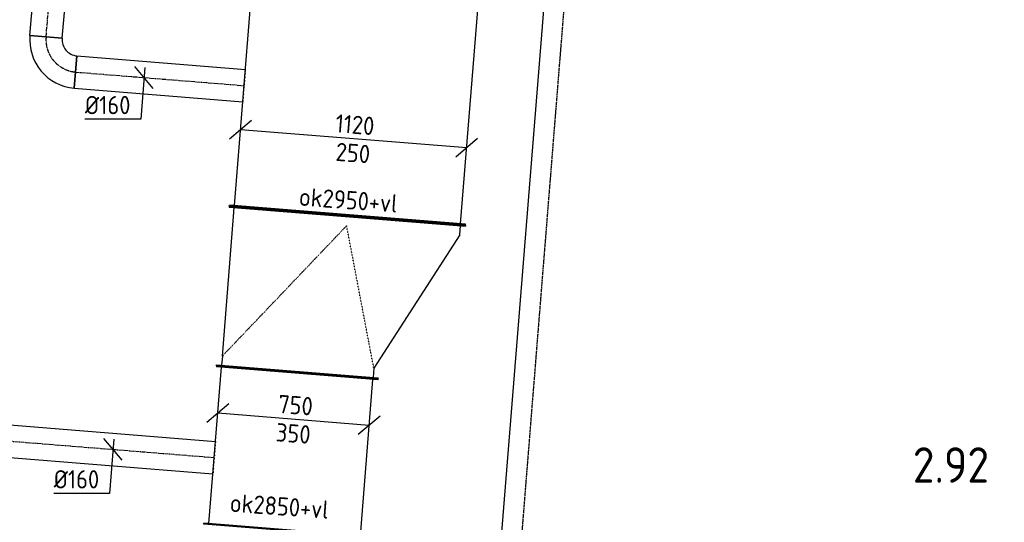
# Model space of a CAD drawing. Header units: millimetres. Extents: x -2770 to 48660, y -299 to 65946.
# Tile 34 of 39: x 6883 to 11743, y 58224 to 60703. Entities that reach past the tile are written whole.
import ezdxf

# ---------------------------------------------------------------- set-up
doc = ezdxf.new("R2010")
doc.units = ezdxf.units.MM
for name, pattern in [('2322107', [2000, 1000, 1000]), ('2322108', [7, 5, -2]), ('CENTER2', [28.575, 19.05, -3.175, 3.175, -3.175]), ('SMALL_DASH', [1.5, 0.5, -1])]:
    doc.linetypes.add(name, pattern=pattern)
for name, color, linetype in [('bTuwkundig', 7, 'Continuous'), ('WL561---_AANVOER', 1, '2322107'), ('WL561---_RETOUR', 5, '2322108'), ('WL570---_RETOUR_D', 4, 'Continuous'), ('WL570---_RETOUR_HL', 1, 'CENTER2'), ('WL570---_TOEVOER_D', 3, 'Continuous'), ('WM570---_RETOUR', 1, 'Continuous'), ('WM570---_TOEVOER', 1, 'Continuous')]:
    doc.layers.add(name, color=color, linetype=linetype)
doc.styles.add('STABICAD-018', font='ISOCP.SHX', dxfattribs={"height": 90})
doc.styles.add('STABICAD-035', font='ISOCP.SHX', dxfattribs={"height": 175})

# ---------------------------------------------------------------- blocks, each defined once
blk = doc.blocks.new('*U675')
at = {"color": 0, "linetype": 'Continuous'}
for p, q in [((0, 400, -3025), (5, 400, -3025)), ((0, -400, -3025), (0, 400, -3025)), ((5, -400, -3025), (5, 400, -3025)), ((783.3, 400, -3025), (778.3, 400, -3025)), ((778.3, -400, -3025), (778.3, 400, -3025)), ((783.3, -400, -3025), (783.3, 400, -3025)), ((5, 375, -3025), (778.3, 375, -3025)), ((5, -375, -3025), (778.3, -375, -3025)), ((0, -400, -3025), (5, -400, -3025)), ((783.3, -400, -3025), (778.3, -400, -3025))]:
    blk.add_line(p, q, dxfattribs=at)
at = {"layer": 'WM570---_RETOUR', "color": 2, "style": 'STABICAD-018'}
for tag in ['SECTIONCODE', 'CODE', 'POSITIONCODE']:
    blk.add_attdef(tag, (8190.2, 58183.1, 3025), '', height=1.8, dxfattribs=at)
blk = doc.blocks.new('*U968')
at = {"color": 0, "linetype": 'Continuous'}
for p, q in [((-320, 75.8, -3025), (-427.6, -15.8, -3025)), ((373.8, -30, -3025), (-373.8, 30, -3025)), ((427.6, 15.8, -3025), (320, -75.8, -3025))]:
    blk.add_line(p, q, dxfattribs=at)
at = {"color": 0, "linetype": 'Continuous', "style": 'STABICAD-018'}
for s, p in [('750', (-78.8, 31.4, -3025)), ('350', (-90, -108.1, -3025))]:
    blk.add_text(s, height=90, rotation=355.41, dxfattribs=at).set_placement(p)
at = {"layer": 'WM570---_TOEVOER', "color": 2, "style": 'STABICAD-018'}
blk.add_attdef('CODE', (8234.3, 58732.2, 3025), '', height=1.8, dxfattribs=at)
blk = doc.blocks.new('*U966')
at = {"color": 0, "linetype": 'Continuous'}
for p, q in [((0, 80, -3000), (2074.5, 80, -3000)), ((0, -80, -3000), (0, 80, -3000)), ((0, -80, -3000), (2074.5, -80, -3000))]:
    blk.add_line(p, q, dxfattribs=at)
at = {"color": 2, "linetype": 'SMALL_DASH'}
blk.add_line((2074.5, 80, -3000), (2074.5, -80, -3000), dxfattribs=at)
at = {"layer": 'WL570---_RETOUR_HL', "linetype": 'CENTER2'}
blk.add_line((0, 0, -3000), (2074.5, 0, -3000), dxfattribs=at)
at = {"layer": 'WM570---_TOEVOER', "color": 2, "style": 'STABICAD-018'}
for tag, p in [('POSITIONCODE', (6820.5, 58776.1, 3000)), ('CODE', (5775.1, 58709.6, 3000)), ('SECTIONCODE', (5775.1, 58709.6, 3000))]:
    blk.add_attdef(tag, p, '', height=1.8, dxfattribs=at)
blk = doc.blocks.new('*U967')
at = {"color": 0, "linetype": 'Continuous'}
for p, q in [((45.8, -53.8, -3000), (-45.8, 53.8, -3000)), ((4, 49.8, -3000), (-17.5, -217.6, -3000)), ((-17.5, -217.6, -3000), (-292.5, -217.6, -3000))]:
    blk.add_line(p, q, dxfattribs=at)
at = {"color": 0, "linetype": 'Continuous', "style": 'STABICAD-018'}
blk.add_text('%%c160', height=90, dxfattribs=at).set_placement((-292.5, -192.6, -3000))
at = {"layer": 'WM570---_TOEVOER', "color": 2, "style": 'STABICAD-018'}
blk.add_attdef('CODE', (7343.2, 58583.7, 3000), '', height=1.8, dxfattribs=at)
blk = doc.blocks.new('*U808')
at = {"color": 0, "linetype": 'Continuous'}
for p, q in [((0, 585, -3075), (5, 585, -3075)), ((0, -585, -3075), (0, 585, -3075)), ((5, -585, -3075), (5, 585, -3075)), ((1334.2, 585, -3075), (1329.2, 585, -3075)), ((1329.2, -585, -3075), (1329.2, 585, -3075)), ((1334.2, -585, -3075), (1334.2, 585, -3075)), ((5, 560, -3075), (1329.2, 560, -3075)), ((5, -560, -3075), (1329.2, -560, -3075)), ((0, -585, -3075), (5, -585, -3075)), ((1334.2, -585, -3075), (1329.2, -585, -3075))]:
    blk.add_line(p, q, dxfattribs=at)
at = {"layer": 'WM570---_TOEVOER', "color": 2, "style": 'STABICAD-018'}
for tag, p in [('SECTIONCODE', (8394.4, 60289.5, 3075)), ('POSITIONCODE', (8394.4, 60289.5, 3075)), ('CODE', (8500.5, 59736.6, 3075))]:
    blk.add_attdef(tag, p, '', height=1.8, dxfattribs=at)
blk = doc.blocks.new('*U734')
at = {"color": 0, "linetype": 'Continuous'}
for p, q in [((0, 585, -3075), (5, 585, -3075)), ((0, -585, -3075), (0, 585, -3075)), ((5, -585, -3075), (5, 585, -3075)), ((50, 560, -3075), (5, 560, -3075)), ((50, 560, -3075), (740, 190, -3075)), ((790, 215, -3075), (785, 215, -3075)), ((785, -585, -3075), (785, 215, -3075)), ((790, -585, -3075), (790, 215, -3075)), ((740, 190, -3075), (785, 190, -3075)), ((50, -560, -3075), (5, -560, -3075)), ((740, -560, -3075), (50, -560, -3075)), ((740, -560, -3075), (785, -560, -3075)), ((0, -585, -3075), (5, -585, -3075)), ((790, -585, -3075), (785, -585, -3075))]:
    blk.add_line(p, q, dxfattribs=at)
at = {"color": 2, "linetype": 'SMALL_DASH'}
for p in [(740, 190, -225), (740, -560, -225)]:
    blk.add_line(p, (50, 0, -125), dxfattribs=at)
at = {"layer": 'WL570---_TOEVOER_D', "color": 2, "style": 'STABICAD-018'}
for tag in ['CODE', 'SECTIONCODE', 'POSITIONCODE']:
    blk.add_attdef(tag, (8500.5, 59736.6, 3075), '', height=1.8, dxfattribs=at)
blk = doc.blocks.new('*U811')
at = {"color": 0, "linetype": 'Continuous'}
for p, q in [((-504.4, 90.7, -3075), (-612, -1, -3075)), ((558.2, -44.8, -3075), (-558.2, 44.8, -3075)), ((612, 1, -3075), (504.4, -90.7, -3075))]:
    blk.add_line(p, q, dxfattribs=at)
at = {"color": 0, "linetype": 'Continuous', "style": 'STABICAD-018'}
for s, p in [('1120', (-92.2, 32.5, -3075)), ('250', (-91.1, -108.1, -3075))]:
    blk.add_text(s, height=90, rotation=355.41, dxfattribs=at).set_placement(p)
at = {"layer": 'WM570---_TOEVOER', "color": 2, "style": 'STABICAD-018'}
blk.add_attdef('CODE', (8530.9, 60115.3, 3075), '', height=1.8, dxfattribs=at)
blk = doc.blocks.new('*U810')
at = {"color": 0, "linetype": 'Continuous'}
for p, q in [((-80, 160, -3000), (80, 160, -3000)), ((0, 160, -3000), (76, 160, -3000)), ((76, 160, -3000), (76, 160.5, -3000)), ((-160, -80, -3000), (-160, 80, -3000))]:
    blk.add_line(p, q, dxfattribs=at)
for radius in [80, 240]:
    blk.add_arc((-160, 160, -3000), radius, 270, 360, dxfattribs=at)
at = {"layer": 'WL570---_RETOUR_HL', "linetype": 'CENTER2'}
blk.add_arc((-160, 160, -3000), 160, 270, 360, dxfattribs=at)
at = {"layer": 'WM570---_TOEVOER', "color": 2, "style": 'STABICAD-018'}
for tag in ['CODE', 'SECTIONCODE', 'POSITIONCODE']:
    blk.add_attdef(tag, (6999.1, 60458.6, 3000), '', height=1.8, dxfattribs=at)
blk = doc.blocks.new('*U812')
at = {"color": 0, "linetype": 'Continuous'}
for p, q in [((45.8, -53.8, -3000), (-45.8, 53.8, -3000)), ((4, 49.8, -3000), (-16.5, -205.7, -3000)), ((-16.5, -205.7, -3000), (-291.6, -205.7, -3000))]:
    blk.add_line(p, q, dxfattribs=at)
at = {"color": 0, "linetype": 'Continuous', "style": 'STABICAD-018'}
blk.add_text('%%c160', height=90, dxfattribs=at).set_placement((-291.6, -180.7, -3000))
at = {"layer": 'WM570---_TOEVOER', "color": 2, "style": 'STABICAD-018'}
blk.add_attdef('CODE', (7496.6, 60417.5, 3000), '', height=1.8, dxfattribs=at)
blk = doc.blocks.new('*U809')
at = {"color": 0, "linetype": 'Continuous'}
for p, q in [((0, 80, -3000), (834.4, 80, -3000)), ((0, -80, -3000), (0, 80, -3000)), ((0, -80, -3000), (834.4, -80, -3000))]:
    blk.add_line(p, q, dxfattribs=at)
at = {"color": 2, "linetype": 'SMALL_DASH'}
blk.add_line((834.4, 80, -3000), (834.4, -80, -3000), dxfattribs=at)
at = {"layer": 'WL570---_RETOUR_HL', "linetype": 'CENTER2'}
blk.add_line((0, 0, -3000), (834.4, 0, -3000), dxfattribs=at)
at = {"layer": 'WM570---_TOEVOER', "color": 2, "style": 'STABICAD-018'}
for tag in ['CODE', 'SECTIONCODE', 'POSITIONCODE']:
    blk.add_attdef(tag, (7158.5, 60444.7, 3000), '', height=1.8, dxfattribs=at)
blk = doc.blocks.new('*U807')
at = {"color": 0, "linetype": 'Continuous'}
for p, q in [((0, 80, -3000), (1498.6, 80, -3000)), ((0, -80, -3000), (0, 80, -3000)), ((1498.6, 80, -3000), (1498.6, -80, -3000)), ((0, -80, -3000), (1498.6, -80, -3000))]:
    blk.add_line(p, q, dxfattribs=at)
at = {"layer": 'WL570---_RETOUR_HL', "linetype": 'CENTER2'}
blk.add_line((0, 0, -3000), (1498.6, 0, -3000), dxfattribs=at)
at = {"layer": 'WM570---_TOEVOER', "color": 2, "style": 'STABICAD-018'}
for tag in ['CODE', 'SECTIONCODE', 'POSITIONCODE']:
    blk.add_attdef(tag, (7013, 60618, 3000), '', height=1.8, dxfattribs=at)

msp = doc.modelspace()

# ---------------------------------------------------------------- linework, layer by layer
at = {"layer": 'WL561---_AANVOER', "linetype": '2322107'}
msp.add_line((9090.8, 56032.3), (9517, 61345.1), dxfattribs=at)
at = {"layer": 'WL561---_RETOUR', "linetype": '2322108'}
msp.add_line((9200.4, 56148.9), (9608.7, 61237.4), dxfattribs=at)

# ---------------------------------------------------------------- block references
at = {"layer": 'WL570---_RETOUR_D', "linetype": 'Continuous'}
for name, p, rotation in [('*U807', (7013, 60618, 3000), 84.99958501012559), ('*U808', (8500.5, 59736.6, 3075), 85.41000000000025), ('*U810', (6999.1, 60458.6, 3000), 265.0000000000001), ('*U809', (7158.5, 60444.7, 3000), 355.4100000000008), ('*U734', (8500.5, 59736.6, 3075), 265.4100000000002), ('*U675', (8190.2, 58183.1, 3025), 85.41000000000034), ('*U966', (5775.1, 58709.6, 3000), 355.4099999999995)]:
    msp.add_blockref(name, p, dxfattribs=dict(at, rotation=rotation))
at = {"layer": 'WM570---_RETOUR', "linetype": 'Continuous'}
for name, p in [('*U812', (7496.6, 60417.5, 3000)), ('*U811', (8530.9, 60115.3, 3075)), ('*U968', (8234.3, 58732.2, 3025)), ('*U967', (7343.2, 58583.7, 3000))]:
    msp.add_blockref(name, p, dxfattribs=at)

# ---------------------------------------------------------------- texts
at = {"layer": 'bTuwkundig', "color": 3, "style": 'STABICAD-035'}
msp.add_text('2.92', height=175, dxfattribs=at).set_placement((11291, 58419.1, -500))
at = {"layer": 'WM570---_RETOUR', "style": 'STABICAD-018'}
for s, p in [('ok2950+vl', (8258.7, 59786.3)), ('ok2850+vl', (7917.4, 58276.3))]:
    msp.add_text(s, height=90, rotation=355.8327, dxfattribs=at).set_placement(p)

doc.saveas('drawing.dxf')
